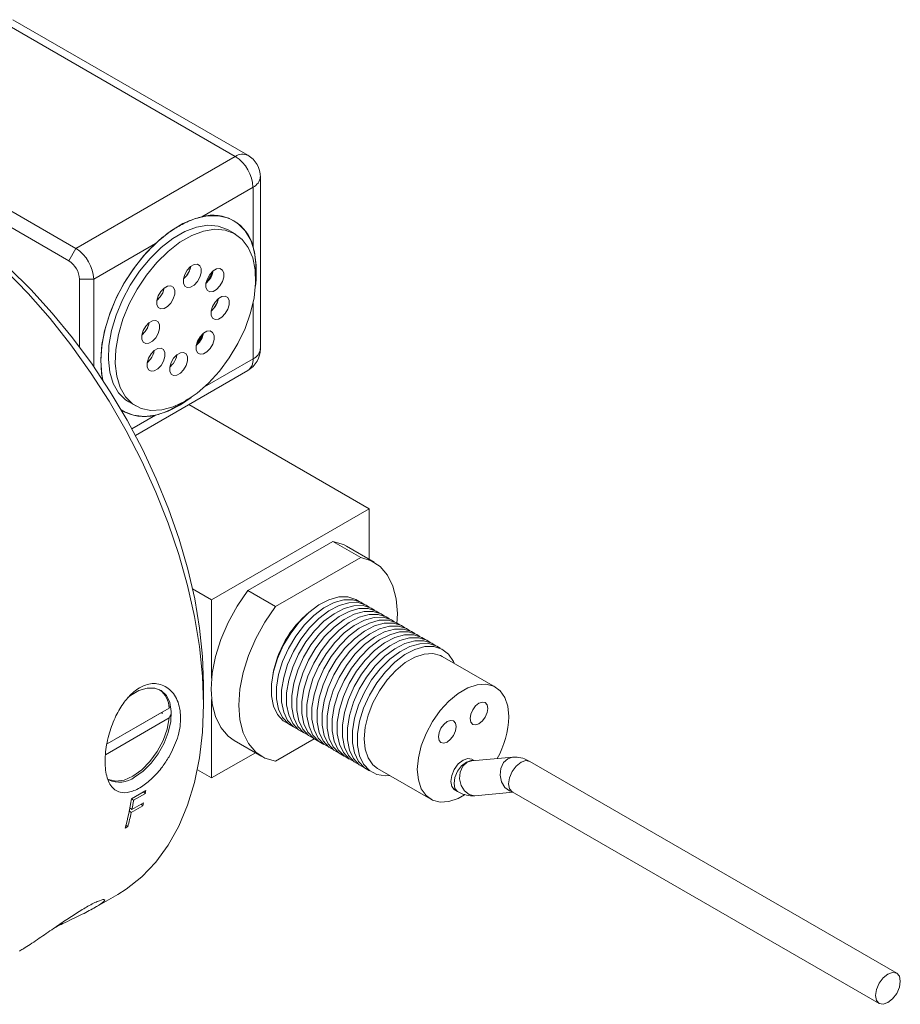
# Model space of a CAD drawing. Header units: inches. Extents: x 1.42 to 7.57, y 1.63 to 8.46.
# Tile 16 of 16: x 6.47 to 7.57, y 5.61 to 6.84. Entities that reach past the tile are written whole.
import ezdxf

# ---------------------------------------------------------------- set-up
doc = ezdxf.new("R2010")
doc.units = ezdxf.units.IN
doc.header["$MEASUREMENT"] = 0

msp = doc.modelspace()

# ---------------------------------------------------------------- linework, layer by layer
at = {"color": 7, "linetype": 'Continuous', "lineweight": 15}
for p, q in [((6.7426, 6.6706), (6.4493, 6.8399)), ((6.7582, 6.6722), (6.465, 6.8415)), ((6.2505, 6.7251), (6.5437, 6.5558)), ((6.5349, 6.5405), (6.2416, 6.7098)), ((6.5437, 6.5558), (6.7426, 6.6706)), ((6.7739, 6.4308), (6.7739, 6.6451)), ((6.7647, 6.6324), (6.7009, 6.5955)), ((6.7647, 6.5587), (6.7647, 6.6324)), ((6.7424, 6.5741), (6.7338, 6.579)), ((6.5349, 6.5405), (6.5437, 6.5558)), ((6.6429, 6.5621), (6.5658, 6.5176)), ((6.6817, 6.5218), (6.6853, 6.528)), ((6.6842, 6.5309), (6.686, 6.5299)), ((6.6842, 6.5309), (6.686, 6.5299)), ((6.7071, 6.5133), (6.7147, 6.5265)), ((6.5481, 6.5176), (6.5658, 6.5176)), ((6.5481, 6.4329), (6.5481, 6.5176)), ((6.5658, 6.5176), (6.5658, 6.4083)), ((6.6462, 6.4964), (6.6498, 6.5025)), ((6.7163, 6.4817), (6.7201, 6.4882)), ((6.719, 6.4863), (6.7192, 6.4862)), ((6.6301, 6.4521), (6.6332, 6.4574)), ((6.6939, 6.4346), (6.7019, 6.4485)), ((6.7014, 6.4488), (6.7019, 6.4485)), ((6.7014, 6.4488), (6.7019, 6.4485)), ((6.7019, 6.4485), (6.7028, 6.45)), ((6.6178, 6.3226), (6.7582, 6.4037)), ((6.6098, 6.3643), (6.6184, 6.3593)), ((6.6844, 6.3611), (6.9096, 6.231)), ((6.9096, 6.231), (6.7129, 6.1175)), ((6.9096, 6.231), (6.9096, 6.1679)), ((6.8644, 6.1901), (6.7581, 6.1288)), ((6.8991, 6.1701), (6.8644, 6.1901)), ((6.9159, 6.1642), (6.8813, 6.1842)), ((6.8991, 6.1701), (6.7928, 6.1088)), ((6.6892, 6.1312), (6.7129, 6.1175)), ((6.7928, 6.1088), (6.7581, 6.1288)), ((6.7129, 6.1175), (6.7129, 6.0194)), ((7.0673, 6.0084), (7.001, 6.0467)), ((6.703, 5.9865), (6.703, 6.012)), ((6.7129, 5.993), (6.7129, 5.895)), ((6.6601, 5.9822), (6.5827, 5.9375)), ((6.5827, 5.9375), (6.6503, 5.9765)), ((6.6514, 5.9767), (6.6513, 5.975)), ((6.661, 5.9841), (6.6601, 5.9822)), ((6.5804, 5.9239), (6.6601, 5.9699)), ((6.7413, 5.9418), (6.7759, 5.9218)), ((6.7928, 5.9159), (6.8411, 5.9438)), ((6.7676, 5.9265), (6.7129, 5.895)), ((7.0885, 5.9209), (7.0379, 5.9164)), ((7.0407, 5.9166), (7.0379, 5.9183)), ((7.5682, 5.6513), (7.1102, 5.9157)), ((6.7129, 5.895), (6.6953, 5.9051)), ((6.9202, 5.9069), (6.9866, 5.8686)), ((6.613, 5.8691), (6.631, 5.8795)), ((6.6303, 5.8755), (6.6157, 5.8671)), ((6.6277, 5.8776), (6.6303, 5.8755)), ((7.016, 5.8804), (7.0201, 5.878)), ((7.0418, 5.8728), (7.0896, 5.8771)), ((7.0884, 5.8778), (7.5463, 5.6134)), ((7.0884, 5.8778), (7.0884, 5.8778)), ((6.6131, 5.8691), (6.6157, 5.8671)), ((6.6135, 5.8555), (6.6281, 5.864)), ((6.6102, 5.8538), (6.6127, 5.8517)), ((6.611, 5.8576), (6.6135, 5.8555)), ((6.6273, 5.8602), (6.6127, 5.8517)), ((6.625, 5.8622), (6.6273, 5.8602)), ((6.6083, 5.8342), (6.605, 5.8323)), ((6.606, 5.8362), (6.6083, 5.8342)), ((6.5669, 5.733), (6.5958, 5.7497)), ((6.4731, 5.6789), (6.4736, 5.6792))]:
    msp.add_line(p, q, dxfattribs=at)
at = {"color": 8, "linetype": 'Continuous', "lineweight": 15}
for p, q in [((6.7647, 6.418), (6.7647, 6.4877)), ((6.7043, 6.3832), (6.7647, 6.418)), ((6.6135, 6.3307), (6.6429, 6.3477))]:
    msp.add_line(p, q, dxfattribs=at)
at = {"color": 7, "linetype": 'Continuous', "lineweight": 15, "flags": 128}
for points in [[(6.3595, 6.607), (6.374, 6.5983), (6.403, 6.5787), (6.4318, 6.5564), (6.46, 6.5316), (6.4875, 6.5045), (6.5141, 6.4753), (6.5395, 6.4442), (6.5637, 6.4114), (6.5864, 6.3771), (6.6074, 6.3417), (6.6267, 6.3053), (6.644, 6.2682), (6.6593, 6.2307), (6.6725, 6.193), (6.6833, 6.1555), (6.6919, 6.1184), (6.698, 6.0819), (6.7017, 6.0464), (6.703, 6.012)], [(6.6178, 6.5338), (6.6314, 6.5505), (6.6461, 6.5651), (6.6615, 6.5774), (6.6772, 6.5869), (6.6927, 6.5934), (6.7076, 6.5967), (6.7217, 6.5968), (6.7344, 6.5937), (6.7455, 6.5874), (6.7547, 6.5781), (6.7618, 6.5661), (6.7665, 6.5516), (6.7688, 6.535), (6.7686, 6.5168), (6.7677, 6.5088)], [(6.6317, 6.5227), (6.6447, 6.5385), (6.6587, 6.5523), (6.6734, 6.5636), (6.6882, 6.5721), (6.7029, 6.5775), (6.7169, 6.5798), (6.7298, 6.5788), (6.7413, 6.5746), (6.7511, 6.5673), (6.7588, 6.5571), (6.7643, 6.5443), (6.7674, 6.5293), (6.7679, 6.5125), (6.766, 6.4943), (6.7616, 6.4754), (6.7548, 6.4562), (6.7459, 6.4373), (6.7351, 6.4192), (6.7227, 6.4026), (6.7092, 6.3877), (6.6948, 6.3752), (6.6799, 6.3652), (6.6651, 6.3582), (6.6508, 6.3543), (6.6372, 6.3537), (6.625, 6.3563), (6.6143, 6.3621), (6.6055, 6.3708), (6.5989, 6.3824), (6.5946, 6.3964), (6.5928, 6.4124), (6.5935, 6.4299), (6.5967, 6.4485), (6.6023, 6.4677), (6.6102, 6.4868), (6.62, 6.5053), (6.6317, 6.5227)], [(6.6231, 6.5277), (6.6361, 6.5435), (6.6501, 6.5572), (6.6648, 6.5685), (6.6797, 6.577), (6.6943, 6.5825), (6.7083, 6.5848), (6.7213, 6.5838), (6.7328, 6.5796), (6.7338, 6.579)], [(6.5772, 6.3914), (6.5759, 6.3985), (6.5747, 6.4155), (6.5759, 6.4339), (6.5795, 6.4533), (6.5855, 6.4731), (6.5936, 6.4929), (6.6036, 6.5122), (6.6154, 6.5304), (6.6286, 6.5472), (6.6429, 6.5621)], [(6.456, 6.5284), (6.4842, 6.4995), (6.5113, 6.4685), (6.5373, 6.4356), (6.5619, 6.4011), (6.585, 6.3653), (6.6063, 6.3283), (6.6259, 6.2904), (6.6434, 6.2518), (6.6589, 6.2129), (6.6722, 6.1739), (6.6831, 6.135), (6.6918, 6.0966), (6.698, 6.0589), (6.7017, 6.0221), (6.703, 5.9865), (6.7017, 5.9523), (6.698, 5.9199), (6.6918, 5.8893), (6.6831, 5.8608), (6.6722, 5.8347), (6.6589, 5.811), (6.6434, 5.7899), (6.6259, 5.7716), (6.6063, 5.7563), (6.5958, 5.7497)], [(6.5771, 6.3916), (6.5756, 6.3998), (6.5746, 6.4172), (6.5761, 6.436), (6.58, 6.4558), (6.5864, 6.476), (6.5949, 6.4961), (6.6055, 6.5155), (6.6178, 6.5338)], [(6.6098, 6.3643), (6.6057, 6.367), (6.5969, 6.3758), (6.5903, 6.3873), (6.586, 6.4013), (6.5842, 6.4173), (6.5849, 6.4349), (6.5881, 6.4535), (6.5937, 6.4726), (6.6016, 6.4917), (6.6115, 6.5103), (6.6231, 6.5277)], [(6.6827, 6.529), (6.6868, 6.5333), (6.6912, 6.5358), (6.6953, 6.5362), (6.6984, 6.5344), (6.7001, 6.5307), (6.7001, 6.5256), (6.6984, 6.5199), (6.6953, 6.5145), (6.6912, 6.5102), (6.6868, 6.5077), (6.6827, 6.5072), (6.6796, 6.509), (6.6779, 6.5128), (6.6779, 6.5179), (6.6796, 6.5236), (6.6827, 6.529)], [(6.7108, 6.5235), (6.7149, 6.5278), (6.7193, 6.5304), (6.7234, 6.5308), (6.7265, 6.529), (6.7282, 6.5252), (6.7282, 6.5201), (6.7265, 6.5145), (6.7234, 6.5091), (6.7193, 6.5048), (6.7149, 6.5022), (6.7108, 6.5018), (6.7077, 6.5036), (6.706, 6.5073), (6.706, 6.5124), (6.7077, 6.5181), (6.7108, 6.5235)], [(6.6779, 6.5178), (6.6779, 6.5179), (6.682, 6.5222)], [(6.706, 6.5124), (6.7061, 6.5124), (6.7101, 6.5167)], [(6.6495, 6.5022), (6.6536, 6.5065), (6.658, 6.509), (6.6621, 6.5094), (6.6652, 6.5076), (6.6669, 6.5039), (6.6669, 6.4988), (6.6652, 6.4931), (6.6621, 6.4877), (6.658, 6.4834), (6.6536, 6.4809), (6.6495, 6.4805), (6.6464, 6.4823), (6.6447, 6.486), (6.6447, 6.4911), (6.6464, 6.4968), (6.6495, 6.5022)], [(6.6447, 6.491), (6.6448, 6.4911), (6.6488, 6.4954)], [(6.7174, 6.489), (6.7215, 6.4933), (6.7259, 6.4959), (6.73, 6.4963), (6.7331, 6.4945), (6.7348, 6.4908), (6.7348, 6.4857), (6.7331, 6.48), (6.73, 6.4746), (6.7259, 6.4703), (6.7215, 6.4677), (6.7174, 6.4673), (6.7143, 6.4691), (6.7126, 6.4728), (6.7126, 6.4779), (6.7143, 6.4836), (6.7174, 6.489)], [(6.7126, 6.4779), (6.7127, 6.4779), (6.7168, 6.4822)], [(6.6307, 6.4589), (6.6348, 6.4632), (6.6392, 6.4657), (6.6433, 6.4661), (6.6464, 6.4643), (6.6481, 6.4606), (6.6481, 6.4555), (6.6464, 6.4498), (6.6433, 6.4444), (6.6392, 6.4401), (6.6348, 6.4375), (6.6307, 6.4371), (6.6276, 6.4389), (6.6259, 6.4427), (6.6259, 6.4478), (6.6276, 6.4535), (6.6307, 6.4589)], [(6.6987, 6.4457), (6.7027, 6.45), (6.7071, 6.4526), (6.7112, 6.453), (6.7143, 6.4512), (6.716, 6.4474), (6.716, 6.4423), (6.7144, 6.4366), (6.7112, 6.4312), (6.7072, 6.4269), (6.7027, 6.4244), (6.6987, 6.424), (6.6955, 6.4258), (6.6938, 6.4295), (6.6938, 6.4346), (6.6955, 6.4403), (6.6987, 6.4457)], [(6.6259, 6.4477), (6.626, 6.4477), (6.6301, 6.4521)], [(6.698, 6.4389), (6.7011, 6.4443), (6.7028, 6.45)], [(6.6374, 6.4244), (6.6414, 6.4287), (6.6458, 6.4312), (6.6499, 6.4316), (6.653, 6.4298), (6.6547, 6.4261), (6.6547, 6.421), (6.653, 6.4153), (6.6499, 6.4099), (6.6458, 6.4056), (6.6414, 6.4031), (6.6374, 6.4026), (6.6342, 6.4044), (6.6325, 6.4082), (6.6325, 6.4133), (6.6342, 6.419), (6.6374, 6.4244)], [(6.6938, 6.4345), (6.6939, 6.4346), (6.698, 6.4389)], [(6.6325, 6.4132), (6.6326, 6.4133), (6.6367, 6.4176)], [(6.6655, 6.4189), (6.6696, 6.4232), (6.674, 6.4258), (6.6781, 6.4262), (6.6812, 6.4244), (6.6829, 6.4206), (6.6829, 6.4155), (6.6812, 6.4099), (6.6781, 6.4045), (6.674, 6.4001), (6.6696, 6.3976), (6.6655, 6.3972), (6.6624, 6.399), (6.6607, 6.4027), (6.6607, 6.4078), (6.6624, 6.4135), (6.6655, 6.4189)], [(6.6607, 6.4078), (6.6607, 6.4078), (6.6648, 6.4121)], [(6.6876, 6.37), (6.6743, 6.3609), (6.6587, 6.3528), (6.6434, 6.3479), (6.6288, 6.3461), (6.6154, 6.3477), (6.6034, 6.3524), (6.6001, 6.3544)], [(6.8813, 6.1842), (6.8776, 6.1862), (6.8644, 6.1901)], [(6.9443, 6.0873), (6.9449, 6.1001), (6.9435, 6.1184), (6.9394, 6.1345), (6.9327, 6.1481), (6.9236, 6.1588), (6.9122, 6.1662), (6.8991, 6.1701)], [(6.7581, 6.1288), (6.745, 6.1096), (6.7337, 6.0891), (6.7245, 6.0679), (6.7178, 6.0466), (6.7137, 6.0257), (6.7123, 6.0059), (6.7137, 5.9876), (6.7178, 5.9715), (6.7245, 5.9579), (6.7337, 5.9472), (6.7413, 5.9418)], [(6.8973, 6.1153), (6.8931, 6.1179), (6.8831, 6.1211), (6.8717, 6.1209), (6.8595, 6.1175), (6.8468, 6.111), (6.8343, 6.1015), (6.8225, 6.0896), (6.8117, 6.0757), (6.8025, 6.0603), (6.7953, 6.0441), (6.7903, 6.0278), (6.7878, 6.012), (6.7878, 5.9974), (6.7903, 5.9845), (6.7953, 5.974), (6.8025, 5.9662), (6.809, 5.9624)], [(6.7928, 6.1088), (6.7796, 6.0896), (6.7683, 6.0691), (6.7592, 6.0479), (6.7524, 6.0266), (6.7483, 6.0057), (6.7469, 5.9859), (6.7483, 5.9676), (6.7524, 5.9515), (6.7592, 5.9379), (6.7683, 5.9272), (6.7796, 5.9198), (6.7928, 5.9159)], [(6.9036, 6.1116), (6.8994, 6.1142), (6.8894, 6.1174), (6.8781, 6.1173), (6.8658, 6.1139), (6.8532, 6.1073), (6.8407, 6.0979), (6.8288, 6.086), (6.818, 6.072), (6.8089, 6.0566), (6.8016, 6.0405), (6.7966, 6.0242), (6.7941, 6.0084), (6.7941, 5.9937), (6.7966, 5.9809), (6.8016, 5.9703), (6.8089, 5.9625), (6.8154, 5.9587)], [(6.9096, 6.1082), (6.9058, 6.1106), (6.8958, 6.1138), (6.8844, 6.1136), (6.8721, 6.1102), (6.8595, 6.1037), (6.847, 6.0942), (6.8351, 6.0823), (6.8244, 6.0684), (6.8152, 6.053), (6.8079, 6.0368), (6.803, 6.0205), (6.8004, 6.0047), (6.8004, 5.9901), (6.803, 5.9772), (6.8079, 5.9667), (6.8152, 5.9589), (6.8217, 5.9551)], [(6.9163, 6.1043), (6.9121, 6.107), (6.9021, 6.1101), (6.8907, 6.11), (6.8785, 6.1066), (6.8658, 6.1), (6.8533, 6.0906), (6.8414, 6.0787), (6.8307, 6.0647), (6.8215, 6.0494), (6.8143, 6.0332), (6.8093, 6.0169), (6.8067, 6.0011), (6.8067, 5.9864), (6.8093, 5.9736), (6.8143, 5.963), (6.8215, 5.9552), (6.828, 5.9514)], [(6.9226, 6.1007), (6.9184, 6.1033), (6.9084, 6.1065), (6.897, 6.1064), (6.8848, 6.1029), (6.8721, 6.0964), (6.8596, 6.0869), (6.8477, 6.075), (6.837, 6.0611), (6.8278, 6.0457), (6.8206, 6.0295), (6.8156, 6.0132), (6.813, 5.9974), (6.813, 5.9828), (6.8156, 5.97), (6.8206, 5.9594), (6.8278, 5.9516), (6.8343, 5.9478)], [(6.9289, 6.097), (6.9247, 6.0997), (6.9147, 6.1028), (6.9033, 6.1027), (6.8911, 6.0993), (6.8784, 6.0927), (6.8659, 6.0833), (6.8541, 6.0714), (6.8433, 6.0574), (6.8341, 6.0421), (6.8269, 6.0259), (6.8219, 6.0096), (6.8194, 5.9938), (6.8194, 5.9792), (6.8219, 5.9663), (6.8269, 5.9557), (6.8341, 5.9479), (6.8406, 5.9441)], [(6.9352, 6.0934), (6.931, 6.096), (6.921, 6.0992), (6.9097, 6.0991), (6.8974, 6.0956), (6.8848, 6.0891), (6.8723, 6.0796), (6.8604, 6.0677), (6.8496, 6.0538), (6.8405, 6.0384), (6.8332, 6.0222), (6.8282, 6.0059), (6.8257, 5.9901), (6.8257, 5.9755), (6.8282, 5.9627), (6.8332, 5.9521), (6.8405, 5.9443), (6.847, 5.9405)], [(6.9415, 6.0897), (6.9374, 6.0924), (6.9274, 6.0955), (6.916, 6.0954), (6.9037, 6.092), (6.8911, 6.0854), (6.8786, 6.076), (6.8667, 6.0641), (6.856, 6.0501), (6.8468, 6.0348), (6.8395, 6.0186), (6.8346, 6.0023), (6.832, 5.9865), (6.832, 5.9719), (6.8346, 5.959), (6.8395, 5.9485), (6.8468, 5.9406), (6.8533, 5.9368)], [(6.9479, 6.0861), (6.9437, 6.0887), (6.9337, 6.0919), (6.9223, 6.0918), (6.91, 6.0883), (6.8974, 6.0818), (6.8849, 6.0723), (6.873, 6.0604), (6.8623, 6.0465), (6.8531, 6.0311), (6.8459, 6.0149), (6.8409, 5.9986), (6.8383, 5.9828), (6.8383, 5.9682), (6.8409, 5.9554), (6.8459, 5.9448), (6.8531, 5.937), (6.8596, 5.9332)], [(6.9542, 6.0824), (6.95, 6.0851), (6.94, 6.0882), (6.9286, 6.0881), (6.9164, 6.0847), (6.9037, 6.0781), (6.8912, 6.0687), (6.8793, 6.0568), (6.8686, 6.0428), (6.8594, 6.0275), (6.8522, 6.0113), (6.8472, 5.995), (6.8446, 5.9792), (6.8446, 5.9646), (6.8472, 5.9517), (6.8522, 5.9412), (6.8594, 5.9333), (6.8659, 5.9295)], [(6.9605, 6.0788), (6.9563, 6.0814), (6.9463, 6.0846), (6.9349, 6.0845), (6.9227, 6.081), (6.91, 6.0745), (6.8975, 6.0651), (6.8857, 6.0531), (6.8749, 6.0392), (6.8657, 6.0238), (6.8585, 6.0076), (6.8535, 5.9913), (6.851, 5.9755), (6.851, 5.9609), (6.8535, 5.9481), (6.8585, 5.9375), (6.8657, 5.9297), (6.8722, 5.9259)], [(6.9668, 6.0751), (6.9626, 6.0778), (6.9526, 6.0809), (6.9413, 6.0808), (6.929, 6.0774), (6.9164, 6.0708), (6.9038, 6.0614), (6.892, 6.0495), (6.8812, 6.0355), (6.8721, 6.0202), (6.8648, 6.004), (6.8598, 5.9877), (6.8573, 5.9719), (6.8573, 5.9573), (6.8598, 5.9444), (6.8648, 5.9339), (6.8721, 5.926), (6.8786, 5.9222)], [(6.9731, 6.0715), (6.969, 6.0741), (6.959, 6.0773), (6.9476, 6.0772), (6.9353, 6.0738), (6.9227, 6.0672), (6.9102, 6.0578), (6.8983, 6.0458), (6.8876, 6.0319), (6.8784, 6.0165), (6.8711, 6.0003), (6.8662, 5.984), (6.8636, 5.9682), (6.8636, 5.9536), (6.8662, 5.9408), (6.8711, 5.9302), (6.8784, 5.9224), (6.8849, 5.9186)], [(6.9795, 6.0678), (6.9753, 6.0705), (6.9653, 6.0736), (6.9539, 6.0735), (6.9416, 6.0701), (6.929, 6.0635), (6.9165, 6.0541), (6.9046, 6.0422), (6.8939, 6.0282), (6.8847, 6.0129), (6.8775, 5.9967), (6.8725, 5.9804), (6.8699, 5.9646), (6.8699, 5.95), (6.8725, 5.9371), (6.8775, 5.9266), (6.8847, 5.9187), (6.8912, 5.9149)], [(6.9858, 6.0642), (6.9816, 6.0668), (6.9716, 6.07), (6.9602, 6.0699), (6.948, 6.0665), (6.9353, 6.0599), (6.9228, 6.0505), (6.9109, 6.0385), (6.9002, 6.0246), (6.891, 6.0092), (6.8838, 5.993), (6.8788, 5.9767), (6.8762, 5.9609), (6.8762, 5.9463), (6.8788, 5.9335), (6.8838, 5.9229), (6.891, 5.9151), (6.8975, 5.9113)], [(6.9921, 6.0605), (6.9879, 6.0632), (6.9779, 6.0663), (6.9665, 6.0662), (6.9543, 6.0628), (6.9416, 6.0562), (6.9291, 6.0468), (6.9173, 6.0349), (6.9065, 6.0209), (6.8973, 6.0056), (6.8901, 5.9894), (6.8851, 5.9731), (6.8826, 5.9573), (6.8826, 5.9427), (6.8851, 5.9298), (6.8901, 5.9193), (6.8973, 5.9114), (6.9038, 5.9076)], [(6.9984, 6.0569), (6.9942, 6.0595), (6.9842, 6.0627), (6.9729, 6.0626), (6.9606, 6.0592), (6.948, 6.0526), (6.9354, 6.0432), (6.9236, 6.0312), (6.9128, 6.0173), (6.9037, 6.0019), (6.8964, 5.9857), (6.8914, 5.9694), (6.8889, 5.9536), (6.8889, 5.939), (6.8914, 5.9262), (6.8964, 5.9156), (6.9037, 5.9078), (6.9102, 5.904)], [(7.0159, 6.0381), (7.015, 6.0403), (7.0088, 6.0495), (7.0006, 6.0559), (6.9906, 6.059), (6.9792, 6.0589), (6.9669, 6.0555), (6.9543, 6.049), (6.9418, 6.0395), (6.9299, 6.0276), (6.9192, 6.0136), (6.91, 5.9983), (6.9027, 5.9821), (6.8977, 5.9658), (6.8952, 5.95), (6.8952, 5.9354), (6.8977, 5.9225), (6.9027, 5.912), (6.91, 5.9041), (6.9192, 5.8994), (6.9299, 5.8978), (6.9352, 5.8982)], [(7.001, 6.0467), (6.9988, 6.0479), (6.9892, 6.0504), (6.9783, 6.0497), (6.9666, 6.0458), (6.9546, 6.0389), (6.943, 6.0293), (6.9321, 6.0174), (6.9224, 6.0037), (6.9144, 5.9889), (6.9084, 5.9735), (6.9048, 5.9583), (6.9035, 5.9438), (6.9048, 5.9308), (6.9084, 5.9199), (6.9144, 5.9114), (6.9202, 5.9069)], [(7.084, 5.9715), (7.0828, 5.9845), (7.0791, 5.9954), (7.0731, 6.0039), (7.0652, 6.0096), (7.0555, 6.0121), (7.0446, 6.0114), (7.0329, 6.0075), (7.021, 6.0006), (7.0093, 5.991), (6.9984, 5.9791), (6.9887, 5.9654), (6.9808, 5.9506), (6.9748, 5.9352), (6.9711, 5.92), (6.9698, 5.9055), (6.9711, 5.8925), (6.9748, 5.8816), (6.9808, 5.8731), (6.9887, 5.8674), (6.9984, 5.8649), (7.0093, 5.8656), (7.021, 5.8695), (7.0288, 5.8737)], [(6.6084, 5.9955), (6.6116, 5.9979), (6.6222, 6.004), (6.6326, 6.0072), (6.642, 6.0072), (6.6502, 6.004), (6.6565, 5.9978), (6.6607, 5.989), (6.6625, 5.978), (6.6619, 5.9654), (6.6589, 5.9519), (6.6536, 5.9382), (6.6463, 5.9251), (6.6374, 5.9133), (6.6275, 5.9033), (6.6169, 5.8958), (6.6169, 5.8958)], [(7.0578, 5.9818), (7.057, 5.9862), (7.0546, 5.989), (7.051, 5.9897), (7.0467, 5.9882), (7.0425, 5.9848), (7.0389, 5.98), (7.0365, 5.9744), (7.0357, 5.9691), (7.0365, 5.9647), (7.0389, 5.9619), (7.0425, 5.9612), (7.0467, 5.9627), (7.051, 5.9661), (7.0546, 5.9709), (7.057, 5.9765), (7.0578, 5.9818)], [(6.5835, 5.8933), (6.5844, 5.8929), (6.5935, 5.8909), (6.6038, 5.8923), (6.6147, 5.8971), (6.6257, 5.905), (6.636, 5.9155), (6.6451, 5.928), (6.6524, 5.9418), (6.6575, 5.956), (6.6601, 5.9699)], [(6.9961, 5.9462), (6.9969, 5.9418), (6.9993, 5.9391), (7.0029, 5.9384), (7.0071, 5.9398), (7.0114, 5.9432), (7.015, 5.9481), (7.0174, 5.9536), (7.0182, 5.959), (7.0174, 5.9634), (7.015, 5.9661), (7.0114, 5.9668), (7.0071, 5.9653), (7.0029, 5.9619), (6.9993, 5.9571), (6.9969, 5.9516), (6.9961, 5.9462)], [(7.0379, 5.9183), (7.0329, 5.9192), (7.0269, 5.9172), (7.021, 5.9124), (7.016, 5.9056), (7.0127, 5.8979), (7.0115, 5.8904), (7.0127, 5.8842), (7.016, 5.8804), (7.016, 5.8804)], [(7.5727, 5.6413), (7.5716, 5.6474), (7.5682, 5.6513), (7.5632, 5.6523), (7.5573, 5.6502), (7.5514, 5.6454), (7.5463, 5.6387), (7.543, 5.6309), (7.5418, 5.6234), (7.543, 5.6173), (7.5463, 5.6134), (7.5514, 5.6124), (7.5573, 5.6145), (7.5632, 5.6193), (7.5682, 5.626), (7.5716, 5.6338), (7.5727, 5.6413)]]:
    msp.add_lwpolyline(points, dxfattribs=at)
at = {"color": 8, "linetype": 'Continuous', "lineweight": 15, "flags": 128}
for points in [[(7.0404, 5.9166), (7.037, 5.9169), (7.031, 5.9148), (7.0251, 5.91), (7.0201, 5.9033), (7.0168, 5.8955), (7.0156, 5.888), (7.0168, 5.8819), (7.0201, 5.878), (7.0201, 5.878)], [(7.0379, 5.9164), (7.0322, 5.9145), (7.0268, 5.9096), (7.0235, 5.9024), (7.0226, 5.8939), (7.0244, 5.8856), (7.0286, 5.8787), (7.0344, 5.8742), (7.0411, 5.8727), (7.0418, 5.8728)], [(7.0885, 5.9209), (7.0827, 5.919), (7.0774, 5.9141), (7.0741, 5.9069), (7.0732, 5.8985), (7.075, 5.8902), (7.0791, 5.8832), (7.085, 5.8787), (7.089, 5.8774)], [(7.1102, 5.9157), (7.1052, 5.9166), (7.0993, 5.9146), (7.0934, 5.9098), (7.0884, 5.903), (7.085, 5.8953), (7.0838, 5.8878), (7.085, 5.8816), (7.0884, 5.8778), (7.0884, 5.8778)]]:
    msp.add_lwpolyline(points, dxfattribs=at)
at = {"color": 8, "linetype": 'Continuous', "lineweight": 15}
for centre, radius, start, end in [((6.7518, 6.6579), 0.0157, 65.6929, 125.6174), ((6.7582, 6.6467), 0.0157, 294.3747, 354.3054), ((6.7582, 6.4323), 0.0157, 294.3747, 354.3054), ((6.7498, 6.4161), 0.015, 304.0574, 7.2548)]:
    msp.add_arc(centre, radius, start, end, dxfattribs=at)
at = {"color": 7, "linetype": 'Continuous', "lineweight": 15}
for centre, radius, start, end in [((6.7167, 6.6302), 0.048, 2.6055, 57.3945), ((6.7426, 6.6451), 0.0313, 0, 60.0027), ((6.7147, 6.5457), 0.0517, 14.5214, 105.468), ((6.5179, 6.5154), 0.048, 2.6055, 57.3945), ((6.5194, 6.5162), 0.0288, 2.6055, 57.3944), ((6.6622, 6.5374), 0.025, 322.5689, 350.7242), ((6.6903, 6.5319), 0.025, 322.5691, 350.7241), ((6.629, 6.5106), 0.025, 322.5689, 350.7242), ((6.6969, 6.4974), 0.025, 322.569, 350.7238), ((6.6102, 6.4672), 0.025, 322.5689, 350.7239), ((6.6168, 6.4328), 0.025, 322.569, 350.7241), ((6.7426, 6.4308), 0.0313, 299.9973, 0), ((6.645, 6.4273), 0.025, 322.5699, 350.7232), ((6.629, 6.399), 0.0531, 237.0004, 285.1287), ((6.9181, 6.0013), 0.1306, 129.5805, 170.425), ((6.6305, 5.9813), 0.0296, 1.6703, 53.6213), ((6.9682, 5.9754), 0.1159, 330.9621, 358.0319), ((6.5981, 5.9211), 0.0315, 244.187, 306.6653), ((6.2675, 5.9387), 0.3682, 350.1233, 350.7409), ((6.2774, 5.9233), 0.34, 344.4754, 350.8309), ((6.2663, 5.9279), 0.3547, 348.2289, 350.1301), ((6.2943, 5.9336), 0.341, 347.5713, 348.2227), ((6.2951, 5.9216), 0.3252, 344.4046, 347.594)]:
    msp.add_arc(centre, radius, start, end, dxfattribs=at)
for points, knots in [([(6.7009, 6.5955), (6.6959, 6.5941), (6.6859, 6.5912), (6.6709, 6.5833), (6.6565, 6.574), (6.6475, 6.566), (6.6429, 6.5621)], [0, 0, 0, 0, 0.256019, 0.518821, 0.75725, 1, 1, 1, 1]), ([(6.7676, 6.514), (6.7679, 6.519), (6.7684, 6.5296), (6.7678, 6.5448), (6.7657, 6.554), (6.7647, 6.5587)], [0, 0, 0, 0, 0.307629, 0.650706, 1, 1, 1, 1]), ([(6.6429, 6.3477), (6.6477, 6.3492), (6.6575, 6.3523), (6.6709, 6.3595), (6.6796, 6.3653), (6.6831, 6.3676)], [0, 0, 0, 0, 0.367789, 0.745319, 1, 1, 1, 1]), ([(6.6599, 5.9215), (6.6638, 5.9293), (6.6716, 5.9449), (6.6754, 5.9689), (6.6723, 5.9904), (6.6618, 6.0065), (6.6461, 6.0141), (6.629, 6.0118), (6.6141, 6.002), (6.6017, 5.9877), (6.5915, 5.9694), (6.5837, 5.9474), (6.5795, 5.9235), (6.5801, 5.9012), (6.5862, 5.8843), (6.5969, 5.8763), (6.6105, 5.8764), (6.6248, 5.8827), (6.6392, 5.8942), (6.6511, 5.9076), (6.6572, 5.9173), (6.6599, 5.9215)], [0, 0, 0, 0, 0.058968, 0.118503, 0.181399, 0.244564, 0.304873, 0.357736, 0.402532, 0.444756, 0.490088, 0.541731, 0.599962, 0.662259, 0.725603, 0.787226, 0.83386, 0.880667, 0.923304, 0.966498, 1, 1, 1, 1]), ([(6.6601, 5.9699), (6.6606, 5.971), (6.6612, 5.9723), (6.6619, 5.9736), (6.662, 5.9739)], [0, 0, 0, 0, 0.773076, 1, 1, 1, 1]), ([(7.1102, 5.9157), (7.1081, 5.9168), (7.103, 5.9194), (7.0956, 5.9211), (7.0905, 5.9209), (7.0885, 5.9209)], [0, 0, 0, 0, 0.322788, 0.741255, 1, 1, 1, 1]), ([(7.0201, 5.878), (7.0223, 5.8769), (7.0273, 5.8743), (7.0348, 5.8726), (7.0399, 5.8727), (7.0418, 5.8728)], [0, 0, 0, 0, 0.322787, 0.741254, 1, 1, 1, 1]), ([(6.5184, 5.7089), (6.5214, 5.7104), (6.5324, 5.7156), (6.5498, 5.7238), (6.5674, 5.733), (6.5783, 5.7401), (6.5808, 5.7438), (6.5746, 5.7428), (6.5618, 5.7368), (6.5463, 5.7276), (6.5299, 5.7169), (6.5125, 5.7049), (6.4947, 5.6926), (6.4807, 5.6832), (6.4751, 5.6802), (6.4735, 5.6793)], [0, 0, 0, 0, 0.035292, 0.1264652, 0.2185142, 0.31576, 0.4134221, 0.5066685, 0.5884017, 0.6576621, 0.7229465, 0.793037, 0.8728841, 0.9629162, 1, 1, 1, 1])]:
    msp.add_open_spline(points, degree=3, knots=knots, dxfattribs=at)

doc.saveas('drawing.dxf')
